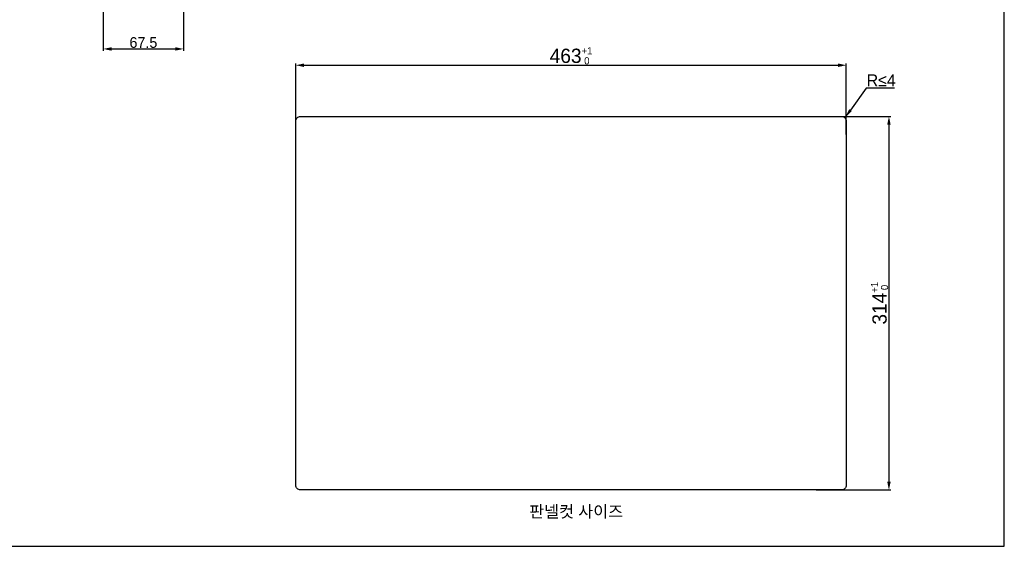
# Model space of a CAD drawing. Header units: millimetres. Extents: x 0 to 1682, y 0 to 1188.
# Tile 14 of 46: x 854 to 1682, y 0 to 443. Entities that reach past the tile are written whole.
import ezdxf

# ---------------------------------------------------------------- set-up
doc = ezdxf.new("R2010")
doc.units = ezdxf.units.MM
doc.header["$LTSCALE"] = 92.51
doc.header["$PDMODE"] = 3
doc.header["$PDSIZE"] = 8
doc.layers.get('0').update_dxf_attribs({"linetype": 'CONTINUOUS'})
doc.layers.get('Defpoints').update_dxf_attribs({"linetype": 'CONTINUOUS'})
doc.layers.add('2D-TOPRC1500_00-FORMAT', color=7, linetype='CONTINUOUS')
doc.styles.get("Standard").update_dxf_attribs({"font": 'GOTHIC.TTF'})
doc.dimstyles.get("Standard").update_dxf_attribs({"dimtxt": 7, "dimasz": 7, "dimexe": 1.5, "dimexo": 1, "dimtad": 1, "dimdec": 5, "dimdsep": 46, "dimtxsty": 'Standard', "dimblk": '_FILLED', "dimblk1": '_FILLED', "dimblk2": '_FILLED', "dimcen": 0.09, "dimadec": 5, "dimazin": 2, "dimtol": 1, "dimtp": 1e-05, "dimtm": 1e-05, "dimtfac": 1, "dimtdec": 5, "dimtofl": 0, "dimtmove": 0, "dimatfit": 3, "dimldrblk": '_FILLED', "dimfxl": 1, "dimtolj": 1, "dimarcsym": 0})
doc.dimstyles.new('WALL', dxfattribs={"dimtxt": 10, "dimasz": 8, "dimexe": 5, "dimexo": 5, "dimgap": 1.5, "dimtad": 1, "dimtoh": 1, "dimdsep": 46, "dimtxsty": 'Standard', "dimcen": 0, "dimadec": 0, "dimazin": 0, "dimtp": 0.001, "dimtm": 0.001, "dimtfac": 1, "dimtofl": 0, "dimtmove": 0, "dimatfit": 3, "dimfxl": 1, "dimtolj": 1, "dimarcsym": 0})

# ---------------------------------------------------------------- blocks, each defined once
blk = doc.blocks.new('*D1')
at = {"color": 0, "lineweight": -2, "transparency": 16777216}
for p, q in [((1565.9, 385.11), (1552.62, 366.66)), ((1589.56, 385.11), (1565.9, 385.11))]:
    blk.add_line(p, q, dxfattribs=at)
at = {"color": 0, "transparency": 16777216}
blk.add_solid([(1551.53, 367.44), (1553.7, 365.88), (1547.94, 360.17)], dxfattribs=at)
at = {"layer": 'Defpoints', "color": 0, "transparency": 16777216}
for p in [(1545.6, 356.93), (1547.94, 360.17)]:
    blk.add_point(p, dxfattribs=at)
at = {"color": 0, "transparency": 16777216, "insert": (1578.48, 391.74), "char_height": 10, "attachment_point": 5}
blk.add_mtext('\\A1;{\\fCentury Gothic|b0|i0|c0|p34;R≤}4', dxfattribs=at)
blk = doc.blocks.new('_FILLED')
at = {"color": 0, "linetype": 'ByBlock'}
blk.add_solid([(0, 0), (-1, 0.21), (-1, -0.21)], dxfattribs=at)
blk = doc.blocks.new('*D8')
at = {"color": 2, "lineweight": -2, "transparency": 16777216}
for p, q in [((991.65, 598.91), (991.65, 416.59)), ((924.2, 489.91), (924.2, 416.59)), ((931.2, 418.09), (984.65, 418.09))]:
    blk.add_line(p, q, dxfattribs=at)
at = {"layer": 'Defpoints', "color": 0, "transparency": 16777216}
for p in [(991.65, 599.91), (924.2, 490.91), (991.65, 418.09)]:
    blk.add_point(p, dxfattribs=at)
at = {"color": 2, "lineweight": -2, "transparency": 16777216, "xscale": 7, "yscale": 7, "zscale": 7, "rotation": 180}
blk.add_blockref('_FILLED', (924.2, 418.09), dxfattribs=at)
at = {"color": 2, "lineweight": -2, "transparency": 16777216, "xscale": 7, "yscale": 7, "zscale": 7}
blk.add_blockref('_FILLED', (991.65, 418.09), dxfattribs=at)
at = {"color": 2, "transparency": 16777216, "insert": (957.93, 423.44), "char_height": 9, "attachment_point": 5}
blk.add_mtext('\\A1;67.5', dxfattribs=at)
blk = doc.blocks.new('*D16')
at = {"color": 6, "lineweight": -2}
for p, q in [((1086.11, 346.27), (1086.11, 405.9)), ((1549.11, 346.27), (1549.11, 405.9)), ((1093.11, 404.4), (1542.11, 404.4))]:
    blk.add_line(p, q, dxfattribs=at)
at = {"layer": 'Defpoints', "color": 0}
for p in [(1549.11, 404.4), (1086.11, 345.27), (1549.11, 345.27)]:
    blk.add_point(p, dxfattribs=at)
at = {"color": 6, "lineweight": -2, "xscale": 7, "yscale": 7, "zscale": 7, "rotation": 180}
blk.add_blockref('_FILLED', (1086.11, 404.4), dxfattribs=at)
at = {"color": 6, "lineweight": -2, "xscale": 7, "yscale": 7, "zscale": 7}
blk.add_blockref('_FILLED', (1549.11, 404.4), dxfattribs=at)
at = {"color": 6, "insert": (1317.61, 412.33), "char_height": 12, "attachment_point": 5}
blk.add_mtext('\\A1;463{\\H6.000000;\\S+1^  0;}', dxfattribs=at)
blk = doc.blocks.new('*D17')
at = {"color": 6, "lineweight": -2}
for p, q in [((1523.71, 361.34), (1586.47, 361.34)), ((1584.97, 354.34), (1584.97, 54.34)), ((1523.71, 47.34), (1586.47, 47.34))]:
    blk.add_line(p, q, dxfattribs=at)
at = {"layer": 'Defpoints', "color": 0}
for p in [(1522.71, 361.34), (1522.71, 47.34), (1584.97, 47.34)]:
    blk.add_point(p, dxfattribs=at)
at = {"color": 6, "lineweight": -2, "xscale": 7, "yscale": 7, "zscale": 7}
for p, rotation in [((1584.97, 361.34), 90), ((1584.97, 47.34), 270)]:
    blk.add_blockref('_FILLED', p, dxfattribs=dict(at, rotation=rotation))
at = {"color": 6, "insert": (1577.05, 204.34), "char_height": 12, "attachment_point": 5, "rotation": 90}
blk.add_mtext('\\A1;314{\\H6.000000;\\S+1^  0;}', dxfattribs=at)

msp = doc.modelspace()

# ---------------------------------------------------------------- linework, layer by layer
at = {"color": 6}
msp.add_lwpolyline([(1090.112, 361.344), (1545.112, 361.344, -0.4142136), (1549.112, 357.344), (1549.112, 51.344, -0.4142136), (1545.112, 47.344), (1090.112, 47.344, -0.4142136), (1086.112, 51.344), (1086.112, 357.344, -0.4142136)], format="xyb", close=True, dxfattribs=at)
at = {"layer": '2D-TOPRC1500_00-FORMAT', "color": 7, "linetype": 'Continuous'}
for p, q in [((1682, 0), (1682, 1188)), ((0, 0), (1682, 0))]:
    msp.add_line(p, q, dxfattribs=at)

# ---------------------------------------------------------------- texts
at = {"color": 6, "insert": (1282.449, 34.225), "char_height": 10, "attachment_point": 1}
msp.add_mtext_dynamic_manual_height_columns('{\\fGulim|b0|i0|c129|p50;판넬컷 사이즈}', width=105.3538, gutter_width=1, heights=[0], dxfattribs=at)

# ---------------------------------------------------------------- dimensions: what is measured, and where the dimension line sits
for base, p1, p2, override, picture, middle in [((991.653568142, 418.091433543), (924.203568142, 490.907367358), (991.653568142, 599.911455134), {"dimtxt": 9, "dimdec": 1, "dimzin": 0, "dimcen": 15.138, "dimclrd": 2, "dimclre": 2, "dimclrt": 2, "dimadec": 0, "dimazin": 0, "dimtol": 0, "dimtp": 0.5, "dimtm": 0, "dimtfac": 0.5, "dimtdec": 1, "dimtzin": 0}, '*D8', (957.928568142, 423.442810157)), ((1549.112, 404.404), (1086.112, 345.273), (1549.112, 345.273), {"dimtxt": 12, "dimdec": 0, "dimzin": 0, "dimcen": 15.138, "dimclrd": 6, "dimclre": 6, "dimclrt": 6, "dimadec": 0, "dimazin": 0, "dimtp": 1, "dimtm": 0, "dimtfac": 0.5, "dimtdec": 0}, '*D16', (1317.612, 412.331))]:
    dim = msp.add_linear_dim(base=base, p1=p1, p2=p2, dimstyle='Standard', override=override)
    dim.commit()
    dim.dimension.update_dxf_attribs({"geometry": picture, "text_midpoint": middle})
at = {"color": 6}
dim = msp.add_radius_dim(center=(1545.603, 356.927), mpoint=(1547.941, 360.173), text='{\\fCentury Gothic|b0|i0|c0|p34;R≤}4', dimstyle='WALL', dxfattribs=at)
dim.commit()
dim.dimension.update_dxf_attribs({"geometry": '*D1', "text_midpoint": (1578.484, 385.11), "dimtype": 164})
dim = msp.add_linear_dim(base=(1584.973, 47.344), p1=(1522.709, 361.344), p2=(1522.709, 47.344), angle=90, dimstyle='Standard', override={"dimtxt": 12, "dimdec": 0, "dimzin": 0, "dimcen": 15.138, "dimclrd": 6, "dimclre": 6, "dimclrt": 6, "dimadec": 0, "dimazin": 0, "dimtp": 1, "dimtm": 0, "dimtfac": 0.5, "dimtdec": 0})
dim.commit()
dim.dimension.update_dxf_attribs({"geometry": '*D17', "text_midpoint": (1577.046, 204.344)})

doc.saveas('drawing.dxf')
